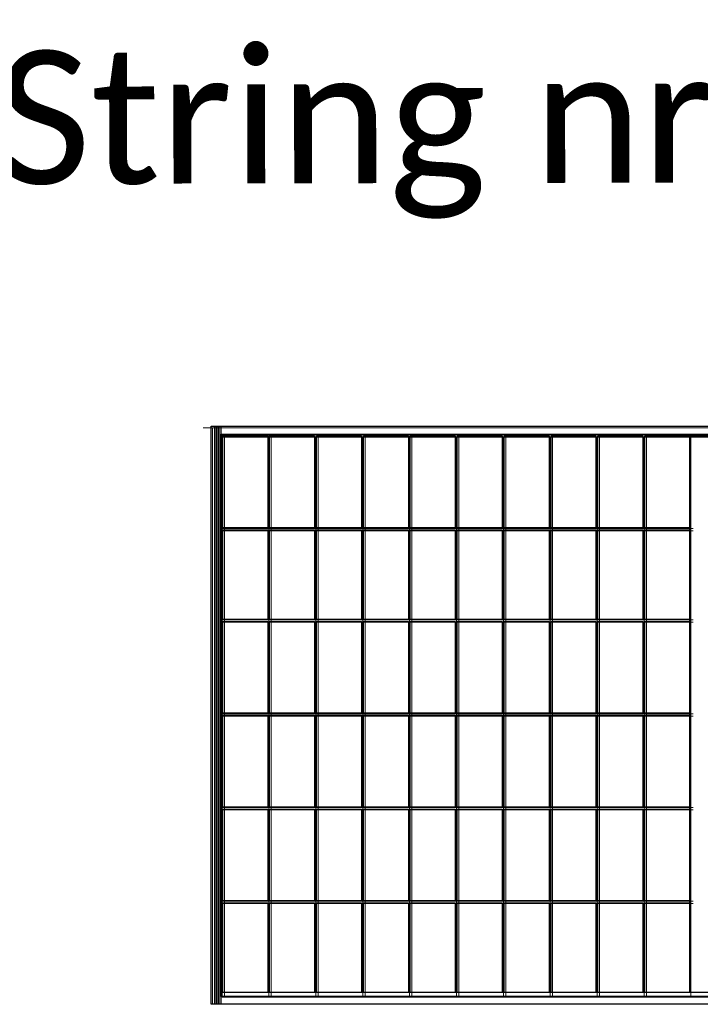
# Model space of a CAD drawing. Header units: millimetres. Extents: x -62780 to 1772512, y -757464 to -52755.
# Tile 12 of 65: x 1711943 to 1712066, y -611941 to -611763. Entities that reach past the tile are written whole.
import ezdxf
from ezdxf.enums import TextEntityAlignment as Align

# ---------------------------------------------------------------- set-up
doc = ezdxf.new("R2010")
doc.units = ezdxf.units.MM
doc.layers.add('C00-00-00', color=7, linetype='Continuous')
doc.layers.add('CFF-FF-FF', color=7, linetype='Continuous', true_color=0xffffff)
doc.layers.add('teksty-gruba', color=7, linetype='Continuous', lineweight=30)
doc.styles.add('gruby', font='calibri.ttf')
picture_1 = doc.add_image_def('image1.tif', size_in_pixel=(246, 416))
picture_2 = doc.add_image_def('image2.tif', size_in_pixel=(246, 416))
picture_3 = doc.add_image_def('image3.jpg', size_in_pixel=(246, 1))
picture_4 = doc.add_image_def('image4.jpg', size_in_pixel=(246, 1))
picture_5 = doc.add_image_def('image5.jpg', size_in_pixel=(246, 1))
picture_6 = doc.add_image_def('image6.jpg', size_in_pixel=(246, 1))
picture_7 = doc.add_image_def('image10.tif', size_in_pixel=(246, 416))
picture_8 = doc.add_image_def('image11.tif', size_in_pixel=(246, 416))
picture_9 = doc.add_image_def('image12.tif', size_in_pixel=(246, 416))
picture_10 = doc.add_image_def('image13.jpg', size_in_pixel=(246, 416))
picture_11 = doc.add_image_def('image14.tif', size_in_pixel=(240, 409))
picture_12 = doc.add_image_def('image15.jpg', size_in_pixel=(39, 19))
picture_13 = doc.add_image_def('image16.jpg', size_in_pixel=(38, 19))
picture_14 = doc.add_image_def('image17.jpg', size_in_pixel=(39, 19))
picture_15 = doc.add_image_def('image18.jpg', size_in_pixel=(39, 19))
picture_16 = doc.add_image_def('image19.jpg', size_in_pixel=(39, 19))
picture_17 = doc.add_image_def('image20.jpg', size_in_pixel=(38, 19))
picture_18 = doc.add_image_def('image21.jpg', size_in_pixel=(39, 19))
picture_19 = doc.add_image_def('image22.jpg', size_in_pixel=(39, 19))
picture_20 = doc.add_image_def('image23.jpg', size_in_pixel=(39, 19))
picture_21 = doc.add_image_def('image24.jpg', size_in_pixel=(39, 19))
picture_22 = doc.add_image_def('image25.jpg', size_in_pixel=(39, 19))
picture_23 = doc.add_image_def('image26.jpg', size_in_pixel=(39, 19))
picture_24 = doc.add_image_def('image27.jpg', size_in_pixel=(39, 19))
picture_25 = doc.add_image_def('image28.jpg', size_in_pixel=(39, 19))
picture_26 = doc.add_image_def('image29.jpg', size_in_pixel=(39, 19))
picture_27 = doc.add_image_def('image30.jpg', size_in_pixel=(38, 19))
picture_28 = doc.add_image_def('image31.jpg', size_in_pixel=(38, 19))
picture_29 = doc.add_image_def('image32.jpg', size_in_pixel=(38, 19))
picture_30 = doc.add_image_def('image33.jpg', size_in_pixel=(38, 19))
picture_31 = doc.add_image_def('image34.jpg', size_in_pixel=(38, 19))
picture_32 = doc.add_image_def('image35.jpg', size_in_pixel=(38, 19))
picture_33 = doc.add_image_def('image36.jpg', size_in_pixel=(38, 19))
picture_34 = doc.add_image_def('image37.jpg', size_in_pixel=(38, 19))
picture_35 = doc.add_image_def('image38.jpg', size_in_pixel=(38, 19))
picture_36 = doc.add_image_def('image39.jpg', size_in_pixel=(39, 19))
picture_37 = doc.add_image_def('image40.jpg', size_in_pixel=(39, 19))
picture_38 = doc.add_image_def('image41.jpg', size_in_pixel=(39, 19))
picture_39 = doc.add_image_def('image42.jpg', size_in_pixel=(39, 19))
picture_40 = doc.add_image_def('image43.jpg', size_in_pixel=(39, 19))
picture_41 = doc.add_image_def('image44.jpg', size_in_pixel=(39, 19))
picture_42 = doc.add_image_def('image45.jpg', size_in_pixel=(39, 19))
picture_43 = doc.add_image_def('image46.jpg', size_in_pixel=(39, 19))
picture_44 = doc.add_image_def('image47.jpg', size_in_pixel=(39, 19))
picture_45 = doc.add_image_def('image48.jpg', size_in_pixel=(39, 19))
picture_46 = doc.add_image_def('image49.jpg', size_in_pixel=(39, 19))
picture_47 = doc.add_image_def('image50.jpg', size_in_pixel=(39, 19))
picture_48 = doc.add_image_def('image51.jpg', size_in_pixel=(39, 19))
picture_49 = doc.add_image_def('image52.jpg', size_in_pixel=(39, 19))
picture_50 = doc.add_image_def('image53.jpg', size_in_pixel=(39, 19))
picture_51 = doc.add_image_def('image54.jpg', size_in_pixel=(39, 19))
picture_52 = doc.add_image_def('image55.jpg', size_in_pixel=(39, 19))
picture_53 = doc.add_image_def('image56.jpg', size_in_pixel=(39, 19))
picture_54 = doc.add_image_def('image57.jpg', size_in_pixel=(39, 19))
picture_55 = doc.add_image_def('image58.jpg', size_in_pixel=(39, 19))
picture_56 = doc.add_image_def('image59.jpg', size_in_pixel=(39, 19))
picture_57 = doc.add_image_def('image60.jpg', size_in_pixel=(39, 19))
picture_58 = doc.add_image_def('image61.jpg', size_in_pixel=(39, 19))
picture_59 = doc.add_image_def('image62.jpg', size_in_pixel=(39, 19))
picture_60 = doc.add_image_def('image63.jpg', size_in_pixel=(39, 19))
picture_61 = doc.add_image_def('image64.jpg', size_in_pixel=(39, 19))
picture_62 = doc.add_image_def('image65.jpg', size_in_pixel=(39, 19))
picture_63 = doc.add_image_def('image66.jpg', size_in_pixel=(38, 19))
picture_64 = doc.add_image_def('image67.jpg', size_in_pixel=(38, 19))
picture_65 = doc.add_image_def('image68.jpg', size_in_pixel=(38, 19))
picture_66 = doc.add_image_def('image69.jpg', size_in_pixel=(38, 19))
picture_67 = doc.add_image_def('image70.jpg', size_in_pixel=(38, 19))
picture_68 = doc.add_image_def('image71.jpg', size_in_pixel=(38, 19))
picture_69 = doc.add_image_def('image72.jpg', size_in_pixel=(38, 19))
picture_70 = doc.add_image_def('image73.jpg', size_in_pixel=(38, 19))
picture_71 = doc.add_image_def('image74.jpg', size_in_pixel=(38, 19))
picture_72 = doc.add_image_def('image135.jpg', size_in_pixel=(237, 8))
picture_73 = doc.add_image_def('image136.jpg', size_in_pixel=(237, 8))

# ---------------------------------------------------------------- blocks, each defined once
blk = doc.blocks.new('zw$6995')
at = {"layer": 'C00-00-00', "lineweight": 0}
for points in [[(-37795.396, -24742.848), (-37812.329, -24742.848)], [(-37778.463, -24759.781), (-37778.463, -24755.548)], [(-37693.796, -24759.781), (-37693.796, -24755.548)], [(-36931.796, -24759.781), (-36931.796, -24755.548)], [(-36927.563, -24759.781), (-36927.563, -24755.548)], [(-37774.229, -24759.781), (-37778.463, -24759.781)], [(-37689.563, -24759.781), (-37693.796, -24759.781)], [(-37604.896, -24759.781), (-37609.129, -24759.781)], [(-37520.229, -24759.781), (-37524.463, -24759.781)], [(-37435.563, -24759.781), (-37439.796, -24759.781)], [(-37350.896, -24759.781), (-37355.129, -24759.781)], [(-37266.229, -24759.781), (-37270.463, -24759.781)], [(-37181.563, -24759.781), (-37185.796, -24759.781)], [(-37096.896, -24759.781), (-37101.129, -24759.781)], [(-37012.229, -24759.781), (-37016.463, -24759.781)], [(-36927.563, -24759.781), (-36931.796, -24759.781)], [(-37774.229, -24924.881), (-37778.463, -24924.881)], [(-37774.229, -24929.114), (-37778.463, -24929.114)], [(-37774.229, -24929.114), (-37774.229, -24924.881)], [(-37774.229, -24929.114), (-37774.229, -24924.881)], [(-37689.563, -24924.881), (-37693.796, -24924.881)], [(-37693.796, -24929.114), (-37693.796, -24924.881)], [(-37693.796, -24929.114), (-37693.796, -24924.881)], [(-37689.563, -24929.114), (-37693.796, -24929.114)], [(-37689.563, -24929.114), (-37689.563, -24924.881)], [(-37604.896, -24924.881), (-37609.129, -24924.881)], [(-37609.129, -24929.114), (-37609.129, -24924.881)], [(-37604.896, -24929.114), (-37609.129, -24929.114)], [(-37604.896, -24929.114), (-37604.896, -24924.881)], [(-37520.229, -24924.881), (-37524.463, -24924.881)], [(-37524.463, -24929.114), (-37524.463, -24924.881)], [(-37520.229, -24929.114), (-37524.463, -24929.114)], [(-37520.229, -24929.114), (-37520.229, -24924.881)], [(-37435.563, -24924.881), (-37439.796, -24924.881)], [(-37439.796, -24929.114), (-37439.796, -24924.881)], [(-37435.563, -24929.114), (-37439.796, -24929.114)], [(-37435.563, -24929.114), (-37435.563, -24924.881)], [(-37350.896, -24924.881), (-37355.129, -24924.881)], [(-37355.129, -24929.114), (-37355.129, -24924.881)], [(-37350.896, -24929.114), (-37355.129, -24929.114)], [(-37350.896, -24929.114), (-37350.896, -24924.881)], [(-37266.229, -24924.881), (-37270.463, -24924.881)], [(-37270.463, -24929.114), (-37270.463, -24924.881)], [(-37266.229, -24929.114), (-37270.463, -24929.114)], [(-37266.229, -24929.114), (-37266.229, -24924.881)], [(-37181.563, -24924.881), (-37185.796, -24924.881)], [(-37185.796, -24929.114), (-37185.796, -24924.881)], [(-37181.563, -24929.114), (-37185.796, -24929.114)], [(-37181.563, -24929.114), (-37181.563, -24924.881)], [(-37096.896, -24924.881), (-37101.129, -24924.881)], [(-37101.129, -24929.114), (-37101.129, -24924.881)], [(-37096.896, -24929.114), (-37101.129, -24929.114)], [(-37096.896, -24929.114), (-37096.896, -24924.881)], [(-37012.229, -24924.881), (-37016.463, -24924.881)], [(-37016.463, -24929.114), (-37016.463, -24924.881)], [(-37012.229, -24929.114), (-37016.463, -24929.114)], [(-37012.229, -24929.114), (-37012.229, -24924.881)], [(-36927.563, -24924.881), (-36931.796, -24924.881)], [(-36931.796, -24929.114), (-36931.796, -24924.881)], [(-36927.563, -24929.114), (-36931.796, -24929.114)], [(-37774.229, -25089.981), (-37778.463, -25089.981)], [(-37774.229, -25094.214), (-37778.463, -25094.214)], [(-37774.229, -25094.214), (-37774.229, -25089.981)], [(-37774.229, -25094.214), (-37774.229, -25089.981)], [(-37689.563, -25089.981), (-37693.796, -25089.981)], [(-37693.796, -25094.214), (-37693.796, -25089.981)], [(-37693.796, -25094.214), (-37693.796, -25089.981)], [(-37689.563, -25094.214), (-37693.796, -25094.214)], [(-37689.563, -25094.214), (-37689.563, -25089.981)], [(-37604.896, -25089.981), (-37609.129, -25089.981)], [(-37609.129, -25094.214), (-37609.129, -25089.981)], [(-37604.896, -25094.214), (-37609.129, -25094.214)], [(-37604.896, -25094.214), (-37604.896, -25089.981)], [(-37520.229, -25089.981), (-37524.463, -25089.981)], [(-37524.463, -25094.214), (-37524.463, -25089.981)], [(-37520.229, -25094.214), (-37524.463, -25094.214)], [(-37520.229, -25094.214), (-37520.229, -25089.981)], [(-37435.563, -25089.981), (-37439.796, -25089.981)], [(-37439.796, -25094.214), (-37439.796, -25089.981)], [(-37435.563, -25094.214), (-37439.796, -25094.214)], [(-37435.563, -25094.214), (-37435.563, -25089.981)], [(-37350.896, -25089.981), (-37355.129, -25089.981)], [(-37355.129, -25094.214), (-37355.129, -25089.981)], [(-37350.896, -25094.214), (-37355.129, -25094.214)], [(-37350.896, -25094.214), (-37350.896, -25089.981)], [(-37266.229, -25089.981), (-37270.463, -25089.981)], [(-37270.463, -25094.214), (-37270.463, -25089.981)], [(-37266.229, -25094.214), (-37270.463, -25094.214)], [(-37266.229, -25094.214), (-37266.229, -25089.981)], [(-37181.563, -25089.981), (-37185.796, -25089.981)], [(-37185.796, -25094.214), (-37185.796, -25089.981)], [(-37181.563, -25094.214), (-37185.796, -25094.214)], [(-37181.563, -25094.214), (-37181.563, -25089.981)], [(-37096.896, -25089.981), (-37101.129, -25089.981)], [(-37101.129, -25094.214), (-37101.129, -25089.981)], [(-37096.896, -25094.214), (-37101.129, -25094.214)], [(-37096.896, -25094.214), (-37096.896, -25089.981)], [(-37012.229, -25089.981), (-37016.463, -25089.981)], [(-37016.463, -25094.214), (-37016.463, -25089.981)], [(-37012.229, -25094.214), (-37016.463, -25094.214)], [(-37012.229, -25094.214), (-37012.229, -25089.981)], [(-36927.563, -25089.981), (-36931.796, -25089.981)], [(-36931.796, -25094.214), (-36931.796, -25089.981)], [(-36927.563, -25094.214), (-36931.796, -25094.214)], [(-37774.229, -25259.314), (-37778.463, -25259.314)], [(-37774.229, -25263.548), (-37778.463, -25263.548)], [(-37774.229, -25263.548), (-37774.229, -25259.314)], [(-37774.229, -25263.548), (-37774.229, -25259.314)], [(-37689.563, -25259.314), (-37693.796, -25259.314)], [(-37693.796, -25263.548), (-37693.796, -25259.314)], [(-37693.796, -25263.548), (-37693.796, -25259.314)], [(-37689.563, -25263.548), (-37693.796, -25263.548)], [(-37689.563, -25263.548), (-37689.563, -25259.314)], [(-37604.896, -25259.314), (-37609.129, -25259.314)], [(-37609.129, -25263.548), (-37609.129, -25259.314)], [(-37604.896, -25263.548), (-37609.129, -25263.548)], [(-37604.896, -25263.548), (-37604.896, -25259.314)], [(-37520.229, -25259.314), (-37524.463, -25259.314)], [(-37524.463, -25263.548), (-37524.463, -25259.314)], [(-37520.229, -25263.548), (-37524.463, -25263.548)], [(-37520.229, -25263.548), (-37520.229, -25259.314)], [(-37435.563, -25259.314), (-37439.796, -25259.314)], [(-37439.796, -25263.548), (-37439.796, -25259.314)], [(-37435.563, -25263.548), (-37439.796, -25263.548)], [(-37435.563, -25263.548), (-37435.563, -25259.314)], [(-37350.896, -25259.314), (-37355.129, -25259.314)], [(-37355.129, -25263.548), (-37355.129, -25259.314)], [(-37350.896, -25263.548), (-37355.129, -25263.548)], [(-37350.896, -25263.548), (-37350.896, -25259.314)], [(-37266.229, -25259.314), (-37270.463, -25259.314)], [(-37270.463, -25263.548), (-37270.463, -25259.314)], [(-37266.229, -25263.548), (-37270.463, -25263.548)], [(-37266.229, -25263.548), (-37266.229, -25259.314)], [(-37181.563, -25259.314), (-37185.796, -25259.314)], [(-37185.796, -25263.548), (-37185.796, -25259.314)], [(-37181.563, -25263.548), (-37185.796, -25263.548)], [(-37181.563, -25263.548), (-37181.563, -25259.314)], [(-37096.896, -25259.314), (-37101.129, -25259.314)], [(-37101.129, -25263.548), (-37101.129, -25259.314)], [(-37096.896, -25263.548), (-37101.129, -25263.548)], [(-37096.896, -25263.548), (-37096.896, -25259.314)], [(-37012.229, -25259.314), (-37016.463, -25259.314)], [(-37016.463, -25263.548), (-37016.463, -25259.314)], [(-37012.229, -25263.548), (-37016.463, -25263.548)], [(-37012.229, -25263.548), (-37012.229, -25259.314)], [(-36927.563, -25259.314), (-36931.796, -25259.314)], [(-36931.796, -25263.548), (-36931.796, -25259.314)], [(-36927.563, -25263.548), (-36931.796, -25263.548)], [(-37774.229, -25428.648), (-37778.463, -25428.648)], [(-37774.229, -25432.881), (-37778.463, -25432.881)], [(-37774.229, -25432.881), (-37774.229, -25428.648)], [(-37774.229, -25432.881), (-37774.229, -25428.648)], [(-37689.563, -25428.648), (-37693.796, -25428.648)], [(-37693.796, -25432.881), (-37693.796, -25428.648)], [(-37693.796, -25432.881), (-37693.796, -25428.648)], [(-37689.563, -25432.881), (-37693.796, -25432.881)], [(-37689.563, -25432.881), (-37689.563, -25428.648)], [(-37604.896, -25428.648), (-37609.129, -25428.648)], [(-37609.129, -25432.881), (-37609.129, -25428.648)], [(-37604.896, -25432.881), (-37609.129, -25432.881)], [(-37604.896, -25432.881), (-37604.896, -25428.648)], [(-37520.229, -25428.648), (-37524.463, -25428.648)], [(-37524.463, -25432.881), (-37524.463, -25428.648)], [(-37520.229, -25432.881), (-37524.463, -25432.881)], [(-37520.229, -25432.881), (-37520.229, -25428.648)], [(-37435.563, -25428.648), (-37439.796, -25428.648)], [(-37439.796, -25432.881), (-37439.796, -25428.648)], [(-37435.563, -25432.881), (-37439.796, -25432.881)], [(-37435.563, -25432.881), (-37435.563, -25428.648)], [(-37350.896, -25428.648), (-37355.129, -25428.648)], [(-37355.129, -25432.881), (-37355.129, -25428.648)], [(-37350.896, -25432.881), (-37355.129, -25432.881)], [(-37350.896, -25432.881), (-37350.896, -25428.648)], [(-37266.229, -25428.648), (-37270.463, -25428.648)], [(-37270.463, -25432.881), (-37270.463, -25428.648)], [(-37266.229, -25432.881), (-37270.463, -25432.881)], [(-37266.229, -25432.881), (-37266.229, -25428.648)], [(-37181.563, -25428.648), (-37185.796, -25428.648)], [(-37185.796, -25432.881), (-37185.796, -25428.648)], [(-37181.563, -25432.881), (-37185.796, -25432.881)], [(-37181.563, -25432.881), (-37181.563, -25428.648)], [(-37096.896, -25428.648), (-37101.129, -25428.648)], [(-37101.129, -25432.881), (-37101.129, -25428.648)], [(-37096.896, -25432.881), (-37101.129, -25432.881)], [(-37096.896, -25432.881), (-37096.896, -25428.648)], [(-37012.229, -25428.648), (-37016.463, -25428.648)], [(-37016.463, -25432.881), (-37016.463, -25428.648)], [(-37012.229, -25432.881), (-37016.463, -25432.881)], [(-37012.229, -25432.881), (-37012.229, -25428.648)], [(-36927.563, -25428.648), (-36931.796, -25428.648)], [(-36931.796, -25432.881), (-36931.796, -25428.648)], [(-36927.563, -25432.881), (-36931.796, -25432.881)], [(-37774.229, -25597.981), (-37778.463, -25597.981)], [(-37774.229, -25602.214), (-37778.463, -25602.214)], [(-37774.229, -25602.214), (-37774.229, -25597.981)], [(-37774.229, -25602.214), (-37774.229, -25597.981)], [(-37689.563, -25597.981), (-37693.796, -25597.981)], [(-37693.796, -25602.214), (-37693.796, -25597.981)], [(-37693.796, -25602.214), (-37693.796, -25597.981)], [(-37689.563, -25602.214), (-37693.796, -25602.214)], [(-37689.563, -25602.214), (-37689.563, -25597.981)], [(-37604.896, -25597.981), (-37609.129, -25597.981)], [(-37609.129, -25602.214), (-37609.129, -25597.981)], [(-37604.896, -25602.214), (-37609.129, -25602.214)], [(-37604.896, -25602.214), (-37604.896, -25597.981)], [(-37520.229, -25597.981), (-37524.463, -25597.981)], [(-37524.463, -25602.214), (-37524.463, -25597.981)], [(-37520.229, -25602.214), (-37524.463, -25602.214)], [(-37520.229, -25602.214), (-37520.229, -25597.981)], [(-37435.563, -25597.981), (-37439.796, -25597.981)], [(-37439.796, -25602.214), (-37439.796, -25597.981)], [(-37435.563, -25602.214), (-37439.796, -25602.214)], [(-37435.563, -25602.214), (-37435.563, -25597.981)], [(-37350.896, -25597.981), (-37355.129, -25597.981)], [(-37355.129, -25602.214), (-37355.129, -25597.981)], [(-37350.896, -25602.214), (-37355.129, -25602.214)], [(-37350.896, -25602.214), (-37350.896, -25597.981)], [(-37266.229, -25597.981), (-37270.463, -25597.981)], [(-37270.463, -25602.214), (-37270.463, -25597.981)], [(-37266.229, -25602.214), (-37270.463, -25602.214)], [(-37266.229, -25602.214), (-37266.229, -25597.981)], [(-37181.563, -25597.981), (-37185.796, -25597.981)], [(-37185.796, -25602.214), (-37185.796, -25597.981)], [(-37181.563, -25602.214), (-37185.796, -25602.214)], [(-37181.563, -25602.214), (-37181.563, -25597.981)], [(-37096.896, -25597.981), (-37101.129, -25597.981)], [(-37101.129, -25602.214), (-37101.129, -25597.981)], [(-37096.896, -25602.214), (-37101.129, -25602.214)], [(-37096.896, -25602.214), (-37096.896, -25597.981)], [(-37012.229, -25597.981), (-37016.463, -25597.981)], [(-37016.463, -25602.214), (-37016.463, -25597.981)], [(-37012.229, -25602.214), (-37016.463, -25602.214)], [(-37012.229, -25602.214), (-37012.229, -25597.981)], [(-36927.563, -25597.981), (-36931.796, -25597.981)], [(-36931.796, -25602.214), (-36931.796, -25597.981)], [(-36927.563, -25602.214), (-36931.796, -25602.214)], [(-37774.229, -25763.081), (-37778.463, -25763.081)], [(-37774.229, -25771.548), (-37774.229, -25763.081)], [(-37689.563, -25763.081), (-37693.796, -25763.081)], [(-37693.796, -25771.548), (-37693.796, -25763.081)], [(-37689.563, -25771.548), (-37689.563, -25763.081)], [(-37604.896, -25763.081), (-37609.129, -25763.081)], [(-37609.129, -25771.548), (-37609.129, -25763.081)], [(-37604.896, -25771.548), (-37604.896, -25763.081)], [(-37520.229, -25763.081), (-37524.463, -25763.081)], [(-37524.463, -25771.548), (-37524.463, -25763.081)], [(-37520.229, -25771.548), (-37520.229, -25763.081)], [(-37435.563, -25763.081), (-37439.796, -25763.081)], [(-37439.796, -25771.548), (-37439.796, -25763.081)], [(-37435.563, -25771.548), (-37435.563, -25763.081)], [(-37350.896, -25763.081), (-37355.129, -25763.081)], [(-37355.129, -25771.548), (-37355.129, -25763.081)], [(-37350.896, -25771.548), (-37350.896, -25763.081)], [(-37266.229, -25763.081), (-37270.463, -25763.081)], [(-37270.463, -25771.548), (-37270.463, -25763.081)], [(-37266.229, -25771.548), (-37266.229, -25763.081)], [(-37181.563, -25763.081), (-37185.796, -25763.081)], [(-37185.796, -25771.548), (-37185.796, -25763.081)], [(-37181.563, -25771.548), (-37181.563, -25763.081)], [(-37096.896, -25763.081), (-37101.129, -25763.081)], [(-37101.129, -25771.548), (-37101.129, -25763.081)], [(-37096.896, -25771.548), (-37096.896, -25763.081)], [(-37012.229, -25763.081), (-37016.463, -25763.081)], [(-37016.463, -25771.548), (-37016.463, -25763.081)], [(-37012.229, -25771.548), (-37012.229, -25763.081)], [(-36927.563, -25763.081), (-36931.796, -25763.081)], [(-36931.796, -25771.548), (-36931.796, -25763.081)]]:
    blk.add_lwpolyline(points, dxfattribs=at)
for points in [[(-37795.396, -24742.848), (-36034.329, -24742.848), (-36034.329, -25784.248), (-37795.396, -25784.248)], [(-37778.463, -24755.548), (-36047.029, -24755.548), (-36047.029, -25771.548), (-37778.463, -25771.548)], [(-37693.796, -24759.781), (-37774.229, -24759.781), (-37774.229, -24924.881), (-37693.796, -24924.881)], [(-37609.129, -24759.781), (-37689.563, -24759.781), (-37689.563, -24924.881), (-37609.129, -24924.881)], [(-37524.463, -24759.781), (-37604.896, -24759.781), (-37604.896, -24924.881), (-37524.463, -24924.881)], [(-37439.796, -24759.781), (-37520.229, -24759.781), (-37520.229, -24924.881), (-37439.796, -24924.881)], [(-37355.129, -24759.781), (-37435.563, -24759.781), (-37435.563, -24924.881), (-37355.129, -24924.881)], [(-37270.463, -24759.781), (-37350.896, -24759.781), (-37350.896, -24924.881), (-37270.463, -24924.881)], [(-37185.796, -24759.781), (-37266.229, -24759.781), (-37266.229, -24924.881), (-37185.796, -24924.881)], [(-37101.129, -24759.781), (-37181.563, -24759.781), (-37181.563, -24924.881), (-37101.129, -24924.881)], [(-37016.463, -24759.781), (-37096.896, -24759.781), (-37096.896, -24924.881), (-37016.463, -24924.881)], [(-36931.796, -24759.781), (-37012.229, -24759.781), (-37012.229, -24924.881), (-36931.796, -24924.881)], [(-36931.796, -24759.781), (-36897.929, -24759.781), (-36897.929, -25763.081), (-36931.796, -25763.081)], [(-37693.796, -24929.114), (-37774.229, -24929.114), (-37774.229, -25089.981), (-37693.796, -25089.981)], [(-37609.129, -24929.114), (-37689.563, -24929.114), (-37689.563, -25089.981), (-37609.129, -25089.981)], [(-37524.463, -24929.114), (-37604.896, -24929.114), (-37604.896, -25089.981), (-37524.463, -25089.981)], [(-37439.796, -24929.114), (-37520.229, -24929.114), (-37520.229, -25089.981), (-37439.796, -25089.981)], [(-37355.129, -24929.114), (-37435.563, -24929.114), (-37435.563, -25089.981), (-37355.129, -25089.981)], [(-37270.463, -24929.114), (-37350.896, -24929.114), (-37350.896, -25089.981), (-37270.463, -25089.981)], [(-37185.796, -24929.114), (-37266.229, -24929.114), (-37266.229, -25089.981), (-37185.796, -25089.981)], [(-37101.129, -24929.114), (-37181.563, -24929.114), (-37181.563, -25089.981), (-37101.129, -25089.981)], [(-37016.463, -24929.114), (-37096.896, -24929.114), (-37096.896, -25089.981), (-37016.463, -25089.981)], [(-36931.796, -24929.114), (-37012.229, -24929.114), (-37012.229, -25089.981), (-36931.796, -25089.981)], [(-37693.796, -25094.214), (-37774.229, -25094.214), (-37774.229, -25259.314), (-37693.796, -25259.314)], [(-37609.129, -25094.214), (-37689.563, -25094.214), (-37689.563, -25259.314), (-37609.129, -25259.314)], [(-37524.463, -25094.214), (-37604.896, -25094.214), (-37604.896, -25259.314), (-37524.463, -25259.314)], [(-37439.796, -25094.214), (-37520.229, -25094.214), (-37520.229, -25259.314), (-37439.796, -25259.314)], [(-37355.129, -25094.214), (-37435.563, -25094.214), (-37435.563, -25259.314), (-37355.129, -25259.314)], [(-37270.463, -25094.214), (-37350.896, -25094.214), (-37350.896, -25259.314), (-37270.463, -25259.314)], [(-37185.796, -25094.214), (-37266.229, -25094.214), (-37266.229, -25259.314), (-37185.796, -25259.314)], [(-37101.129, -25094.214), (-37181.563, -25094.214), (-37181.563, -25259.314), (-37101.129, -25259.314)], [(-37016.463, -25094.214), (-37096.896, -25094.214), (-37096.896, -25259.314), (-37016.463, -25259.314)], [(-36931.796, -25094.214), (-37012.229, -25094.214), (-37012.229, -25259.314), (-36931.796, -25259.314)], [(-37693.796, -25263.548), (-37774.229, -25263.548), (-37774.229, -25428.648), (-37693.796, -25428.648)], [(-37609.129, -25263.548), (-37689.563, -25263.548), (-37689.563, -25428.648), (-37609.129, -25428.648)], [(-37524.463, -25263.548), (-37604.896, -25263.548), (-37604.896, -25428.648), (-37524.463, -25428.648)], [(-37439.796, -25263.548), (-37520.229, -25263.548), (-37520.229, -25428.648), (-37439.796, -25428.648)], [(-37355.129, -25263.548), (-37435.563, -25263.548), (-37435.563, -25428.648), (-37355.129, -25428.648)], [(-37270.463, -25263.548), (-37350.896, -25263.548), (-37350.896, -25428.648), (-37270.463, -25428.648)], [(-37185.796, -25263.548), (-37266.229, -25263.548), (-37266.229, -25428.648), (-37185.796, -25428.648)], [(-37101.129, -25263.548), (-37181.563, -25263.548), (-37181.563, -25428.648), (-37101.129, -25428.648)], [(-37016.463, -25263.548), (-37096.896, -25263.548), (-37096.896, -25428.648), (-37016.463, -25428.648)], [(-36931.796, -25263.548), (-37012.229, -25263.548), (-37012.229, -25428.648), (-36931.796, -25428.648)], [(-37693.796, -25432.881), (-37774.229, -25432.881), (-37774.229, -25597.981), (-37693.796, -25597.981)], [(-37609.129, -25432.881), (-37689.563, -25432.881), (-37689.563, -25597.981), (-37609.129, -25597.981)], [(-37524.463, -25432.881), (-37604.896, -25432.881), (-37604.896, -25597.981), (-37524.463, -25597.981)], [(-37439.796, -25432.881), (-37520.229, -25432.881), (-37520.229, -25597.981), (-37439.796, -25597.981)], [(-37355.129, -25432.881), (-37435.563, -25432.881), (-37435.563, -25597.981), (-37355.129, -25597.981)], [(-37270.463, -25432.881), (-37350.896, -25432.881), (-37350.896, -25597.981), (-37270.463, -25597.981)], [(-37185.796, -25432.881), (-37266.229, -25432.881), (-37266.229, -25597.981), (-37185.796, -25597.981)], [(-37101.129, -25432.881), (-37181.563, -25432.881), (-37181.563, -25597.981), (-37101.129, -25597.981)], [(-37016.463, -25432.881), (-37096.896, -25432.881), (-37096.896, -25597.981), (-37016.463, -25597.981)], [(-36931.796, -25432.881), (-37012.229, -25432.881), (-37012.229, -25597.981), (-36931.796, -25597.981)], [(-37693.796, -25602.214), (-37774.229, -25602.214), (-37774.229, -25763.081), (-37693.796, -25763.081)], [(-37609.129, -25602.214), (-37689.563, -25602.214), (-37689.563, -25763.081), (-37609.129, -25763.081)], [(-37524.463, -25602.214), (-37604.896, -25602.214), (-37604.896, -25763.081), (-37524.463, -25763.081)], [(-37439.796, -25602.214), (-37520.229, -25602.214), (-37520.229, -25763.081), (-37439.796, -25763.081)], [(-37355.129, -25602.214), (-37435.563, -25602.214), (-37435.563, -25763.081), (-37355.129, -25763.081)], [(-37270.463, -25602.214), (-37350.896, -25602.214), (-37350.896, -25763.081), (-37270.463, -25763.081)], [(-37185.796, -25602.214), (-37266.229, -25602.214), (-37266.229, -25763.081), (-37185.796, -25763.081)], [(-37101.129, -25602.214), (-37181.563, -25602.214), (-37181.563, -25763.081), (-37101.129, -25763.081)], [(-37016.463, -25602.214), (-37096.896, -25602.214), (-37096.896, -25763.081), (-37016.463, -25763.081)], [(-36931.796, -25602.214), (-37012.229, -25602.214), (-37012.229, -25763.081), (-36931.796, -25763.081)]]:
    blk.add_lwpolyline(points, close=True, dxfattribs=at)
at = {"layer": 'teksty-gruba', "style": 'gruby'}
blk.add_text('String nr 1 - 30 ogniw + 15 optymalizatorów', height=240, rotation=0.1, dxfattribs=at).set_placement((-34865.265, -24176.372), align=Align.MIDDLE_CENTER)
at = {"layer": 'CFF-FF-FF'}
image = blk.add_image(picture_3, insert=(-37791.205, -25784.248), size_in_units=(1044.221, 7.056), rotation=90, dxfattribs=at)
image.dxf.flags = 7
image = blk.add_image(picture_1, insert=(-36034.372, -25784.248), size_in_units=(1044.221, 1763.882), rotation=90, dxfattribs=at)
image.dxf.flags = 7
image = blk.add_image(picture_2, insert=(-36034.372, -25784.248), size_in_units=(1044.221, 1763.882), rotation=90, dxfattribs=at)
image.dxf.flags = 7
image = blk.add_image(picture_7, insert=(-36034.372, -25784.248), size_in_units=(1044.221, 1763.882), rotation=90, dxfattribs=at)
image.dxf.flags = 7
image = blk.add_image(picture_8, insert=(-36034.372, -25784.248), size_in_units=(1044.221, 1763.882), rotation=90, dxfattribs=at)
image.dxf.flags = 7
image = blk.add_image(picture_9, insert=(-36034.372, -25784.248), size_in_units=(1044.221, 1763.882), rotation=90, dxfattribs=at)
image.dxf.flags = 7
image = blk.add_image(picture_10, insert=(-36034.372, -25784.248), size_in_units=(1044.221, 1763.882), rotation=90, dxfattribs=at)
image.dxf.flags = 7
image = blk.add_image(picture_4, insert=(-37787.677, -25784.248), size_in_units=(1044.221, 3.528), rotation=90, dxfattribs=at)
image.dxf.flags = 7
image = blk.add_image(picture_5, insert=(-37784.15, -25784.248), size_in_units=(1044.221, 3.528), rotation=90, dxfattribs=at)
image.dxf.flags = 7
image = blk.add_image(picture_6, insert=(-37780.622, -25784.248), size_in_units=(1044.221, 3.528), rotation=90, dxfattribs=at)
image.dxf.flags = 7
image = blk.add_image(picture_11, insert=(-36048.483, -25770.137), size_in_units=(1015.992, 1732.156), rotation=90, dxfattribs=at)
image.dxf.flags = 7
image = blk.add_image(picture_12, insert=(-37695.955, -24923.47), size_in_units=(165.805, 81.139), rotation=90, dxfattribs=at)
image.dxf.flags = 7
image = blk.add_image(picture_18, insert=(-37611.288, -24923.47), size_in_units=(165.805, 81.139), rotation=90, dxfattribs=at)
image.dxf.flags = 7
image = blk.add_image(picture_19, insert=(-37526.622, -24923.47), size_in_units=(165.805, 81.139), rotation=90, dxfattribs=at)
image.dxf.flags = 7
image = blk.add_image(picture_20, insert=(-37441.955, -24923.47), size_in_units=(165.805, 81.139), rotation=90, dxfattribs=at)
image.dxf.flags = 7
image = blk.add_image(picture_21, insert=(-37357.288, -24923.47), size_in_units=(165.805, 81.139), rotation=90, dxfattribs=at)
image.dxf.flags = 7
image = blk.add_image(picture_22, insert=(-37272.622, -24923.47), size_in_units=(165.805, 81.139), rotation=90, dxfattribs=at)
image.dxf.flags = 7
image = blk.add_image(picture_23, insert=(-37187.955, -24923.47), size_in_units=(165.805, 81.139), rotation=90, dxfattribs=at)
image.dxf.flags = 7
image = blk.add_image(picture_24, insert=(-37103.288, -24923.47), size_in_units=(165.805, 81.139), rotation=90, dxfattribs=at)
image.dxf.flags = 7
image = blk.add_image(picture_25, insert=(-37018.622, -24923.47), size_in_units=(165.805, 81.139), rotation=90, dxfattribs=at)
image.dxf.flags = 7
image = blk.add_image(picture_26, insert=(-36933.955, -24923.47), size_in_units=(165.805, 81.139), rotation=90, dxfattribs=at)
image.dxf.flags = 7
image = blk.add_image(picture_72, insert=(-36898.677, -25763.081), size_in_units=(1005.425, 35.278), rotation=90, dxfattribs=at)
image.dxf.flags = 7
image = blk.add_image(picture_73, insert=(-36898.677, -25763.081), size_in_units=(1005.425, 35.278), rotation=90, dxfattribs=at)
image.dxf.flags = 7
image = blk.add_image(picture_13, insert=(-37695.955, -25089.275), size_in_units=(162.279, 81.139), rotation=90, dxfattribs=at)
image.dxf.flags = 7
image = blk.add_image(picture_27, insert=(-37611.288, -25089.275), size_in_units=(162.279, 81.139), rotation=90, dxfattribs=at)
image.dxf.flags = 7
image = blk.add_image(picture_28, insert=(-37526.622, -25089.275), size_in_units=(162.279, 81.139), rotation=90, dxfattribs=at)
image.dxf.flags = 7
image = blk.add_image(picture_29, insert=(-37441.955, -25089.275), size_in_units=(162.279, 81.139), rotation=90, dxfattribs=at)
image.dxf.flags = 7
image = blk.add_image(picture_30, insert=(-37357.288, -25089.275), size_in_units=(162.279, 81.139), rotation=90, dxfattribs=at)
image.dxf.flags = 7
image = blk.add_image(picture_31, insert=(-37272.622, -25089.275), size_in_units=(162.279, 81.139), rotation=90, dxfattribs=at)
image.dxf.flags = 7
image = blk.add_image(picture_32, insert=(-37187.955, -25089.275), size_in_units=(162.279, 81.139), rotation=90, dxfattribs=at)
image.dxf.flags = 7
image = blk.add_image(picture_33, insert=(-37103.288, -25089.275), size_in_units=(162.279, 81.139), rotation=90, dxfattribs=at)
image.dxf.flags = 7
image = blk.add_image(picture_34, insert=(-37018.622, -25089.275), size_in_units=(162.279, 81.139), rotation=90, dxfattribs=at)
image.dxf.flags = 7
image = blk.add_image(picture_35, insert=(-36933.955, -25089.275), size_in_units=(162.279, 81.139), rotation=90, dxfattribs=at)
image.dxf.flags = 7
image = blk.add_image(picture_14, insert=(-37695.955, -25258.609), size_in_units=(165.805, 81.139), rotation=90, dxfattribs=at)
image.dxf.flags = 7
image = blk.add_image(picture_36, insert=(-37611.288, -25258.609), size_in_units=(165.805, 81.139), rotation=90, dxfattribs=at)
image.dxf.flags = 7
image = blk.add_image(picture_37, insert=(-37526.622, -25258.609), size_in_units=(165.805, 81.139), rotation=90, dxfattribs=at)
image.dxf.flags = 7
image = blk.add_image(picture_38, insert=(-37441.955, -25258.609), size_in_units=(165.805, 81.139), rotation=90, dxfattribs=at)
image.dxf.flags = 7
image = blk.add_image(picture_39, insert=(-37357.288, -25258.609), size_in_units=(165.805, 81.139), rotation=90, dxfattribs=at)
image.dxf.flags = 7
image = blk.add_image(picture_40, insert=(-37272.622, -25258.609), size_in_units=(165.805, 81.139), rotation=90, dxfattribs=at)
image.dxf.flags = 7
image = blk.add_image(picture_41, insert=(-37187.955, -25258.609), size_in_units=(165.805, 81.139), rotation=90, dxfattribs=at)
image.dxf.flags = 7
image = blk.add_image(picture_42, insert=(-37103.288, -25258.609), size_in_units=(165.805, 81.139), rotation=90, dxfattribs=at)
image.dxf.flags = 7
image = blk.add_image(picture_43, insert=(-37018.622, -25258.609), size_in_units=(165.805, 81.139), rotation=90, dxfattribs=at)
image.dxf.flags = 7
image = blk.add_image(picture_44, insert=(-36933.955, -25258.609), size_in_units=(165.805, 81.139), rotation=90, dxfattribs=at)
image.dxf.flags = 7
image = blk.add_image(picture_15, insert=(-37695.955, -25427.942), size_in_units=(165.805, 81.139), rotation=90, dxfattribs=at)
image.dxf.flags = 7
image = blk.add_image(picture_45, insert=(-37611.288, -25427.942), size_in_units=(165.805, 81.139), rotation=90, dxfattribs=at)
image.dxf.flags = 7
image = blk.add_image(picture_46, insert=(-37526.622, -25427.942), size_in_units=(165.805, 81.139), rotation=90, dxfattribs=at)
image.dxf.flags = 7
image = blk.add_image(picture_47, insert=(-37441.955, -25427.942), size_in_units=(165.805, 81.139), rotation=90, dxfattribs=at)
image.dxf.flags = 7
image = blk.add_image(picture_48, insert=(-37357.288, -25427.942), size_in_units=(165.805, 81.139), rotation=90, dxfattribs=at)
image.dxf.flags = 7
image = blk.add_image(picture_49, insert=(-37272.622, -25427.942), size_in_units=(165.805, 81.139), rotation=90, dxfattribs=at)
image.dxf.flags = 7
image = blk.add_image(picture_50, insert=(-37187.955, -25427.942), size_in_units=(165.805, 81.139), rotation=90, dxfattribs=at)
image.dxf.flags = 7
image = blk.add_image(picture_51, insert=(-37103.288, -25427.942), size_in_units=(165.805, 81.139), rotation=90, dxfattribs=at)
image.dxf.flags = 7
image = blk.add_image(picture_52, insert=(-37018.622, -25427.942), size_in_units=(165.805, 81.139), rotation=90, dxfattribs=at)
image.dxf.flags = 7
image = blk.add_image(picture_53, insert=(-36933.955, -25427.942), size_in_units=(165.805, 81.139), rotation=90, dxfattribs=at)
image.dxf.flags = 7
image = blk.add_image(picture_16, insert=(-37695.955, -25597.275), size_in_units=(165.805, 81.139), rotation=90, dxfattribs=at)
image.dxf.flags = 7
image = blk.add_image(picture_54, insert=(-37611.288, -25597.275), size_in_units=(165.805, 81.139), rotation=90, dxfattribs=at)
image.dxf.flags = 7
image = blk.add_image(picture_55, insert=(-37526.622, -25597.275), size_in_units=(165.805, 81.139), rotation=90, dxfattribs=at)
image.dxf.flags = 7
image = blk.add_image(picture_56, insert=(-37441.955, -25597.275), size_in_units=(165.805, 81.139), rotation=90, dxfattribs=at)
image.dxf.flags = 7
image = blk.add_image(picture_57, insert=(-37357.288, -25597.275), size_in_units=(165.805, 81.139), rotation=90, dxfattribs=at)
image.dxf.flags = 7
image = blk.add_image(picture_58, insert=(-37272.622, -25597.275), size_in_units=(165.805, 81.139), rotation=90, dxfattribs=at)
image.dxf.flags = 7
image = blk.add_image(picture_59, insert=(-37187.955, -25597.275), size_in_units=(165.805, 81.139), rotation=90, dxfattribs=at)
image.dxf.flags = 7
image = blk.add_image(picture_60, insert=(-37103.288, -25597.275), size_in_units=(165.805, 81.139), rotation=90, dxfattribs=at)
image.dxf.flags = 7
image = blk.add_image(picture_61, insert=(-37018.622, -25597.275), size_in_units=(165.805, 81.139), rotation=90, dxfattribs=at)
image.dxf.flags = 7
image = blk.add_image(picture_62, insert=(-36933.955, -25597.275), size_in_units=(165.805, 81.139), rotation=90, dxfattribs=at)
image.dxf.flags = 7
image = blk.add_image(picture_17, insert=(-37695.955, -25763.081), size_in_units=(162.279, 81.139), rotation=90, dxfattribs=at)
image.dxf.flags = 7
image = blk.add_image(picture_63, insert=(-37611.288, -25763.081), size_in_units=(162.279, 81.139), rotation=90, dxfattribs=at)
image.dxf.flags = 7
image = blk.add_image(picture_64, insert=(-37526.622, -25763.081), size_in_units=(162.279, 81.139), rotation=90, dxfattribs=at)
image.dxf.flags = 7
image = blk.add_image(picture_65, insert=(-37441.955, -25763.081), size_in_units=(162.279, 81.139), rotation=90, dxfattribs=at)
image.dxf.flags = 7
image = blk.add_image(picture_66, insert=(-37357.288, -25763.081), size_in_units=(162.279, 81.139), rotation=90, dxfattribs=at)
image.dxf.flags = 7
image = blk.add_image(picture_67, insert=(-37272.622, -25763.081), size_in_units=(162.279, 81.139), rotation=90, dxfattribs=at)
image.dxf.flags = 7
image = blk.add_image(picture_68, insert=(-37187.955, -25763.081), size_in_units=(162.279, 81.139), rotation=90, dxfattribs=at)
image.dxf.flags = 7
image = blk.add_image(picture_69, insert=(-37103.288, -25763.081), size_in_units=(162.279, 81.139), rotation=90, dxfattribs=at)
image.dxf.flags = 7
image = blk.add_image(picture_70, insert=(-37018.622, -25763.081), size_in_units=(162.279, 81.139), rotation=90, dxfattribs=at)
image.dxf.flags = 7
image = blk.add_image(picture_71, insert=(-36933.955, -25763.081), size_in_units=(162.279, 81.139), rotation=90, dxfattribs=at)
image.dxf.flags = 7

msp = doc.modelspace()

# ---------------------------------------------------------------- block references
at = {"color": 7, "xscale": 0.1, "yscale": 0.1, "zscale": 0.1}
msp.add_blockref('zw$6995', (1715757.6861, -609362.2814), dxfattribs=at)

doc.saveas('drawing.dxf')
